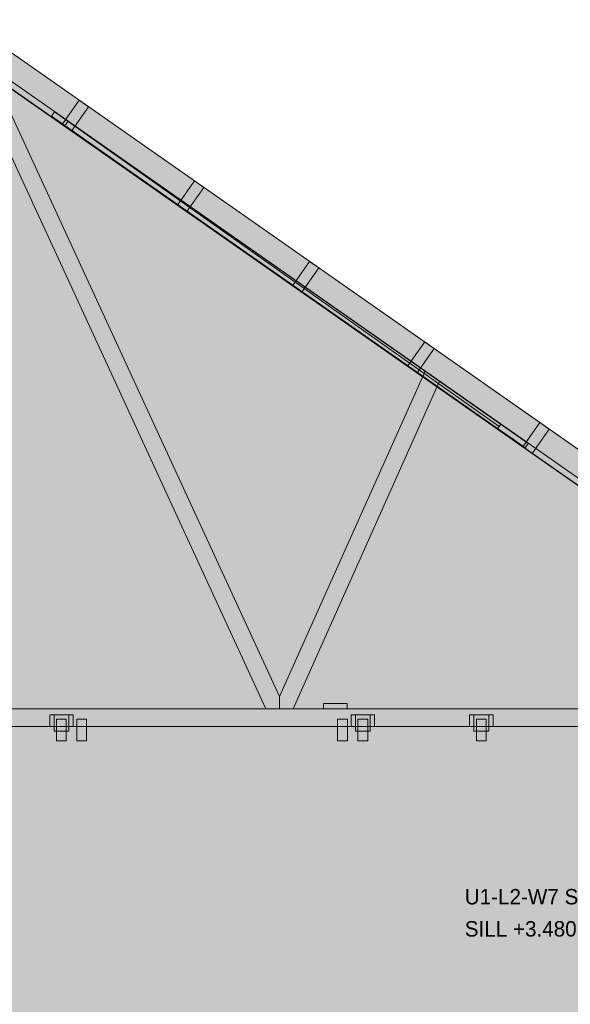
# Model space of a CAD drawing. Header units: millimetres. Extents: x -2519 to 11331, y -3814 to 9252.
# Tile 12 of 14: x 4225 to 6490, y 3931 to 7986. Entities that reach past the tile are written whole.
import ezdxf

# ---------------------------------------------------------------- set-up
doc = ezdxf.new("R2010")
doc.units = ezdxf.units.MM
for name, color, linetype in [('FILL-TIMBER', 7, 'Continuous'), ('FILL-WHITE', 7, 'Continuous'), ('LINE-CORE', 7, 'Continuous'), ('LINE-INK', 7, 'Continuous'), ('TEXT-INK', 7, 'Continuous')]:
    doc.layers.add(name, color=color, linetype=linetype)

msp = doc.modelspace()

# ---------------------------------------------------------------- hatches: boundary and pattern name
at = {"layer": 'FILL-TIMBER', "true_color": 0xedd6a8}
h = msp.add_hatch(color=41, dxfattribs=at)
h.dxf.hatch_style = 1
h.paths.add_polyline_path([(6254.7, 6258.3), (6191.3, 6302.7), (6197, 6310.8), (6204, 6320.7), (6267.3, 6276.4), (6317.3, 6241.3), (6310.2, 6231.1), (6304.7, 6223.3)])
h = msp.add_hatch(color=41, dxfattribs=at)
h.dxf.hatch_style = 1
h.paths.add_polyline_path([(5539.2, 5148.5), (5475.3, 5148.5), (5475.3, 5163), (5475.3, 5170.5), (5508.4, 5170.5), (5572.3, 5170.5), (5572.3, 5156), (5572.3, 5148.5)])
at = {"layer": 'FILL-WHITE', "true_color": 0xffffff}
h = msp.add_hatch(color=7, dxfattribs=at)
h.dxf.hatch_style = 1
h.paths.add_polyline_path([(3995.7, 7836.9), (3995.7, 7985.8), (8298.5, 4973), (8298.5, 4824.1), (3995.7, 7836.9)])
h = msp.add_hatch(color=7, dxfattribs=at)
h.dxf.hatch_style = 1
h.paths.add_polyline_path([(3995.7, 7836.9), (3995.7, 7985.8), (8298.5, 4973), (8298.5, 4824.1), (3995.7, 7836.9)])
h = msp.add_hatch(color=7, dxfattribs=at)
h.dxf.hatch_style = 1
h.paths.add_polyline_path([(3995.7, 7836.9), (3995.7, 7985.8), (8298.5, 4973), (8298.5, 4824.1), (3995.7, 7836.9)])
h = msp.add_hatch(color=7, dxfattribs=at)
h.dxf.hatch_style = 1
h.paths.add_polyline_path([(3995.7, 7836.9), (3995.7, 7985.8), (8298.5, 4973), (8298.5, 4824.1), (3995.7, 7836.9)])
h = msp.add_hatch(color=7, dxfattribs=at)
h.dxf.hatch_style = 1
h.paths.add_polyline_path([(3995.7, 7985.8), (7889.9, 5259.1), (8298.5, 4973), (8298.5, 4854.6), (7889.9, 5140.7), (7889.9, 5148), (7879.4, 5148), (3995.7, 7867.4), (3995.7, 7985.8)])
h = msp.add_hatch(color=7, dxfattribs=at)
h.dxf.hatch_style = 1
h.paths.add_polyline_path([(7889.9, 5259.1), (7889.9, 5259.1), (7889.9, 5259.1), (8298.5, 4973), (8298.5, 4973), (8298.5, 4854.6), (7889.9, 5140.7), (7889.9, 5148), (7879.4, 5148), (3995.7, 7867.4), (3995.7, 7985.8)])
h = msp.add_hatch(color=7, dxfattribs=at)
h.dxf.hatch_style = 1
h.paths.add_polyline_path([(3995.7, 7985.8), (7889.9, 5259.1), (8298.5, 4973), (8298.5, 4854.6), (7889.9, 5140.7), (7889.9, 5148), (7879.4, 5148), (3995.7, 7867.4), (3995.7, 7985.8)])
h = msp.add_hatch(color=7, dxfattribs=at)
h.dxf.hatch_style = 1
h.paths.add_polyline_path([(7889.9, 5259.1), (7889.9, 5259.1), (7889.9, 5259.1), (8298.5, 4973), (8298.5, 4973), (8298.5, 4854.6), (7889.9, 5140.7), (7889.9, 5148), (7879.4, 5148), (3995.7, 7867.4), (3995.7, 7985.8)])
h = msp.add_hatch(color=7, dxfattribs=at)
h.dxf.hatch_style = 1
h.paths.add_polyline_path([(3995.7, 7985.8), (7889.9, 5259.1), (8298.5, 4973), (8298.5, 4854.6), (7889.9, 5140.7), (7889.9, 5148), (7879.4, 5148), (3995.7, 7867.4), (3995.7, 7985.8)])
h = msp.add_hatch(color=7, dxfattribs=at)
h.dxf.hatch_style = 1
h.paths.add_polyline_path([(7889.9, 5259.1), (7889.9, 5259.1), (7889.9, 5259.1), (8298.5, 4973), (8298.5, 4973), (8298.5, 4854.6), (7889.9, 5140.7), (7889.9, 5148), (7879.4, 5148), (3995.7, 7867.4), (3995.7, 7985.8)])
h = msp.add_hatch(color=7, dxfattribs=at)
h.dxf.hatch_style = 1
h.paths.add_polyline_path([(3995.7, 7985.8), (7889.9, 5259.1), (8298.5, 4973), (8298.5, 4854.6), (7889.9, 5140.7), (7889.9, 5148), (7879.4, 5148), (3995.7, 7867.4), (3995.7, 7985.8)])
h = msp.add_hatch(color=7, dxfattribs=at)
h.dxf.hatch_style = 1
h.paths.add_polyline_path([(7889.9, 5259.1), (7889.9, 5259.1), (7889.9, 5259.1), (8298.5, 4973), (8298.5, 4973), (8298.5, 4854.6), (7889.9, 5140.7), (7889.9, 5148), (7879.4, 5148), (3995.7, 7867.4), (3995.7, 7985.8)])
h = msp.add_hatch(color=7, dxfattribs=at)
h.dxf.hatch_style = 1
h.paths.add_polyline_path([(3995.7, 7985.8), (7889.9, 5259.1), (8298.5, 4973), (8298.5, 4854.6), (7889.9, 5140.7), (7889.9, 5148), (7879.4, 5148), (3995.7, 7867.4), (3995.7, 7985.8)])
h = msp.add_hatch(color=7, dxfattribs=at)
h.dxf.hatch_style = 1
h.paths.add_polyline_path([(7889.9, 5259.1), (7889.9, 5259.1), (7889.9, 5259.1), (8298.5, 4973), (8298.5, 4973), (8298.5, 4854.6), (7889.9, 5140.7), (7889.9, 5148), (7879.4, 5148), (3995.7, 7867.4), (3995.7, 7985.8)])
h = msp.add_hatch(color=7, dxfattribs=at)
h.dxf.hatch_style = 1
h.paths.add_polyline_path([(3995.7, 7985.8), (7889.9, 5259.1), (8298.5, 4973), (8298.5, 4854.6), (7889.9, 5140.7), (7889.9, 5148), (7879.4, 5148), (3995.7, 7867.4), (3995.7, 7985.8)])
h = msp.add_hatch(color=7, dxfattribs=at)
h.dxf.hatch_style = 1
h.paths.add_polyline_path([(7889.9, 5259.1), (7889.9, 5259.1), (7889.9, 5259.1), (8298.5, 4973), (8298.5, 4973), (8298.5, 4854.6), (7889.9, 5140.7), (7889.9, 5148), (7879.4, 5148), (3995.7, 7867.4), (3995.7, 7985.8)])
h = msp.add_hatch(color=7, dxfattribs=at)
h.dxf.hatch_style = 1
h.paths.add_polyline_path([(3995.7, 7840.6), (3995.7, 7867.4), (4094.6, 7798.2), (5293.3, 5199), (5293.6, 5148), (5237.6, 5148), (3995.7, 7840.6)])
h = msp.add_hatch(color=7, dxfattribs=at)
h.dxf.hatch_style = 1
h.paths.add_polyline_path([(3995.7, 7867.4), (4094.6, 7798.2), (5293.3, 5199), (5293.6, 5148), (5237.6, 5148), (3995.7, 7840.6), (3995.7, 7867.4)])
h = msp.add_hatch(color=7, dxfattribs=at)
h.dxf.hatch_style = 1
h.paths.add_polyline_path([(3995.7, 7840.6), (3995.7, 7867.4), (4094.6, 7798.2), (5293.3, 5199), (5293.6, 5148), (5237.6, 5148), (3995.7, 7840.6)])
h = msp.add_hatch(color=7, dxfattribs=at)
h.dxf.hatch_style = 1
h.paths.add_polyline_path([(3995.7, 7867.4), (4094.6, 7798.2), (5293.3, 5199), (5293.6, 5148), (5237.6, 5148), (3995.7, 7840.6), (3995.7, 7867.4)])
h = msp.add_hatch(color=7, dxfattribs=at)
h.dxf.hatch_style = 1
h.paths.add_polyline_path([(3995.7, 7840.6), (3995.7, 7867.4), (4094.6, 7798.2), (5293.3, 5199), (5293.6, 5148), (5237.6, 5148), (3995.7, 7840.6)])
h = msp.add_hatch(color=7, dxfattribs=at)
h.dxf.hatch_style = 1
h.paths.add_polyline_path([(3995.7, 7867.4), (4094.6, 7798.2), (5293.3, 5199), (5293.6, 5148), (5237.6, 5148), (3995.7, 7840.6), (3995.7, 7867.4)])
h = msp.add_hatch(color=7, dxfattribs=at)
h.dxf.hatch_style = 1
h.paths.add_polyline_path([(3995.7, 7840.6), (3995.7, 7867.4), (4094.6, 7798.2), (5293.3, 5199), (5293.6, 5148), (5237.6, 5148), (3995.7, 7840.6)])
h = msp.add_hatch(color=7, dxfattribs=at)
h.dxf.hatch_style = 1
h.paths.add_polyline_path([(3995.7, 7867.4), (4094.6, 7798.2), (5293.3, 5199), (5293.6, 5148), (5237.6, 5148), (3995.7, 7840.6), (3995.7, 7867.4)])
h = msp.add_hatch(color=7, dxfattribs=at)
h.dxf.hatch_style = 1
h.paths.add_polyline_path([(3995.7, 7840.6), (3995.7, 7867.4), (4094.6, 7798.2), (5293.3, 5199), (5293.6, 5148), (5237.6, 5148), (3995.7, 7840.6)])
h = msp.add_hatch(color=7, dxfattribs=at)
h.dxf.hatch_style = 1
h.paths.add_polyline_path([(3995.7, 7867.4), (4094.6, 7798.2), (5293.3, 5199), (5293.6, 5148), (5237.6, 5148), (3995.7, 7840.6), (3995.7, 7867.4)])
h = msp.add_hatch(color=7, dxfattribs=at)
h.dxf.hatch_style = 1
h.paths.add_polyline_path([(3995.7, 7840.6), (3995.7, 7867.4), (4094.6, 7798.2), (5293.3, 5199), (5293.6, 5148), (5237.6, 5148), (3995.7, 7840.6)])
h = msp.add_hatch(color=7, dxfattribs=at)
h.dxf.hatch_style = 1
h.paths.add_polyline_path([(3995.7, 7867.4), (4094.6, 7798.2), (5293.3, 5199), (5293.6, 5148), (5237.6, 5148), (3995.7, 7840.6), (3995.7, 7867.4)])
h = msp.add_hatch(color=7, dxfattribs=at)
h.dxf.hatch_style = 1
h.paths.add_polyline_path([(355.9, 5288.2), (3903.7, 7772.4), (4087.8, 7772.4), (4203.3, 7691.6), (4203.5, 7691.4), (4203.8, 7691.6), (4204.9, 7690.4), (7635.6, 5288.2), (7635.6, 2743.2), (355.9, 2743.2)])
h = msp.add_hatch(color=7, dxfattribs=at)
h.dxf.hatch_style = 1
h.paths.add_polyline_path([(355.9, 5029.2), (365.8, 5029.2), (365.8, 5295.2), (3903.7, 7772.4), (4087.8, 7772.4), (4213.5, 7684.4), (4431.4, 7531.9), (4431.6, 7531.7), (4431.7, 7531.7), (4433, 7530.7), (4433, 7530.7), (4433, 7530.7), (7625.7, 5295.2), (7625.7, 5029.2), (7635.6, 5029.2), (7635.6, 2743.2), (355.9, 2743.2)])
h = msp.add_hatch(color=7, dxfattribs=at)
h.dxf.hatch_style = 1
h.paths.add_polyline_path([(4399.6, 7554.1), (4469.6, 7654.1), (4508.1, 7627.1), (4438.1, 7527.2)])
h = msp.add_hatch(color=7, dxfattribs=at)
h.dxf.hatch_style = 1
h.paths.add_polyline_path([(4399.6, 7554.1), (4469.6, 7654.1), (4508.1, 7627.1), (4438.1, 7527.2)])
h = msp.add_hatch(color=7, dxfattribs=at)
h.dxf.hatch_style = 1
h.paths.add_polyline_path([(4423.6, 7567.3), (4411, 7549.3), (4355.3, 7588.3), (4367.9, 7606.3)])
h = msp.add_hatch(color=7, dxfattribs=at)
h.dxf.hatch_style = 1
h.paths.add_polyline_path([(4355.3, 7588.3), (4367.9, 7606.3), (6197, 6310.8), (6191.3, 6302.7)])
h = msp.add_hatch(color=7, dxfattribs=at)
h.dxf.hatch_style = 1
h.paths.add_polyline_path([(6204, 6320.7), (6197, 6310.8), (4367.9, 7606.3)])
h = msp.add_hatch(color=7, dxfattribs=at)
h.dxf.hatch_style = 1
h.paths.add_polyline_path([(4423.6, 7567.3), (6317.3, 6241.3), (6310.4, 6231.4), (6304.7, 6223.3), (6304.7, 6223.3), (4411, 7549.3), (4423.6, 7567.3), (4423.3, 7567.6)])
h = msp.add_hatch(color=7, dxfattribs=at)
h.dxf.hatch_style = 1
h.paths.add_polyline_path([(4873.4, 7222.4), (4943.4, 7322.3), (4981.9, 7295.3), (4911.9, 7195.4)])
h = msp.add_hatch(color=7, dxfattribs=at)
h.dxf.hatch_style = 1
h.paths.add_polyline_path([(4873.4, 7222.4), (4943.4, 7322.3), (4981.9, 7295.3), (4911.9, 7195.4)])
h = msp.add_hatch(color=7, dxfattribs=at)
h.dxf.hatch_style = 1
h.paths.add_polyline_path([(5347.2, 6890.6), (5417.2, 6990.5), (5455.7, 6963.6), (5385.7, 6863.6)])
h = msp.add_hatch(color=7, dxfattribs=at)
h.dxf.hatch_style = 1
h.paths.add_polyline_path([(5347.2, 6890.6), (5417.2, 6990.5), (5455.7, 6963.6), (5385.7, 6863.6)])
h = msp.add_hatch(color=7, dxfattribs=at)
h.dxf.hatch_style = 1
h.paths.add_polyline_path([(5821, 6558.8), (5891, 6658.8), (5929.5, 6631.8), (5859.5, 6531.9)])
h = msp.add_hatch(color=7, dxfattribs=at)
h.dxf.hatch_style = 1
h.paths.add_polyline_path([(5821, 6558.8), (5891, 6658.8), (5929.5, 6631.8), (5859.5, 6531.9)])
h = msp.add_hatch(color=7, dxfattribs=at)
h.dxf.hatch_style = 1
h.paths.add_polyline_path([(5293.3, 5199), (5892.6, 6539.2), (5952.7, 6497.1), (5349.3, 5148), (5293.6, 5148)])
h = msp.add_hatch(color=7, dxfattribs=at)
h.dxf.hatch_style = 1
h.paths.add_polyline_path([(5293.3, 5199), (5892.6, 6539.2), (5952.7, 6497.1), (5349.3, 5148), (5293.6, 5148)])
h = msp.add_hatch(color=7, dxfattribs=at)
h.dxf.hatch_style = 1
h.paths.add_polyline_path([(5293.3, 5199), (5892.6, 6539.2), (5952.7, 6497.1), (5349.3, 5148), (5293.6, 5148)])
h = msp.add_hatch(color=7, dxfattribs=at)
h.dxf.hatch_style = 1
h.paths.add_polyline_path([(5293.3, 5199), (5892.6, 6539.2), (5952.7, 6497.1), (5349.3, 5148), (5293.6, 5148)])
h = msp.add_hatch(color=7, dxfattribs=at)
h.dxf.hatch_style = 1
h.paths.add_polyline_path([(5293.3, 5199), (5892.6, 6539.2), (5952.7, 6497.1), (5349.3, 5148), (5293.6, 5148)])
h = msp.add_hatch(color=7, dxfattribs=at)
h.dxf.hatch_style = 1
h.paths.add_polyline_path([(5293.3, 5199), (5892.6, 6539.2), (5952.7, 6497.1), (5349.3, 5148), (5293.6, 5148)])
h = msp.add_hatch(color=7, dxfattribs=at)
h.dxf.hatch_style = 1
h.paths.add_polyline_path([(5293.3, 5199), (5892.6, 6539.2), (5952.7, 6497.1), (5349.3, 5148), (5293.6, 5148)])
h = msp.add_hatch(color=7, dxfattribs=at)
h.dxf.hatch_style = 1
h.paths.add_polyline_path([(5293.3, 5199), (5892.6, 6539.2), (5952.7, 6497.1), (5349.3, 5148), (5293.6, 5148)])
h = msp.add_hatch(color=7, dxfattribs=at)
h.dxf.hatch_style = 1
h.paths.add_polyline_path([(5293.3, 5199), (5892.6, 6539.2), (5952.7, 6497.1), (5349.3, 5148), (5293.6, 5148)])
h = msp.add_hatch(color=7, dxfattribs=at)
h.dxf.hatch_style = 1
h.paths.add_polyline_path([(5293.3, 5199), (5892.6, 6539.2), (5952.7, 6497.1), (5349.3, 5148), (5293.6, 5148)])
h = msp.add_hatch(color=7, dxfattribs=at)
h.dxf.hatch_style = 1
h.paths.add_polyline_path([(5293.3, 5199), (5892.6, 6539.2), (5952.7, 6497.1), (5349.3, 5148), (5293.6, 5148)])
h = msp.add_hatch(color=7, dxfattribs=at)
h.dxf.hatch_style = 1
h.paths.add_polyline_path([(5293.3, 5199), (5892.6, 6539.2), (5952.7, 6497.1), (5349.3, 5148), (5293.6, 5148)])
h = msp.add_hatch(color=7, dxfattribs=at)
h.dxf.hatch_style = 1
h.paths.add_polyline_path([(6294.8, 6227.1), (6364.8, 6327), (6403.3, 6300), (6333.3, 6200.1)])
h = msp.add_hatch(color=7, dxfattribs=at)
h.dxf.hatch_style = 1
h.paths.add_polyline_path([(6294.8, 6227.1), (6364.8, 6327), (6403.3, 6300), (6333.3, 6200.1)])
h = msp.add_hatch(color=7, dxfattribs=at)
h.dxf.hatch_style = 1
h.paths.add_polyline_path([(5475.3, 5170.5), (5572.3, 5170.5), (5572.3, 5148.5), (5475.3, 5148.5)])
h = msp.add_hatch(color=7, dxfattribs=at)
h.dxf.hatch_style = 1
h.paths.add_polyline_path([(101.6, 5148), (7889.9, 5148), (7889.9, 5076), (101.6, 5076)])
h = msp.add_hatch(color=7, dxfattribs=at)
h.dxf.hatch_style = 1
h.paths.add_polyline_path([(101.6, 5148), (7889.9, 5148), (7889.9, 5076), (101.6, 5076)])
h = msp.add_hatch(color=7, dxfattribs=at)
h.dxf.hatch_style = 1
h.paths.add_polyline_path([(101.6, 5148), (7889.9, 5148), (7889.9, 5076), (101.6, 5076)])
h = msp.add_hatch(color=7, dxfattribs=at)
h.dxf.hatch_style = 1
h.paths.add_polyline_path([(101.6, 5148), (7889.9, 5148), (7889.9, 5076), (101.6, 5076)])
h = msp.add_hatch(color=7, dxfattribs=at)
h.dxf.hatch_style = 1
h.paths.add_polyline_path([(101.6, 5148), (7889.9, 5148), (7889.9, 5076), (101.6, 5076)])
h = msp.add_hatch(color=7, dxfattribs=at)
h.dxf.hatch_style = 1
h.paths.add_polyline_path([(101.6, 5148), (7889.9, 5148), (7889.9, 5076), (101.6, 5076)])
h = msp.add_hatch(color=7, dxfattribs=at)
h.dxf.hatch_style = 1
h.paths.add_polyline_path([(101.6, 5148), (7889.9, 5148), (7889.9, 5076), (101.6, 5076)])
h = msp.add_hatch(color=7, dxfattribs=at)
h.dxf.hatch_style = 1
h.paths.add_polyline_path([(101.6, 5148), (7889.9, 5148), (7889.9, 5076), (101.6, 5076)])
h = msp.add_hatch(color=7, dxfattribs=at)
h.dxf.hatch_style = 1
h.paths.add_polyline_path([(101.6, 5148), (7889.9, 5148), (7889.9, 5076), (101.6, 5076)])
h = msp.add_hatch(color=7, dxfattribs=at)
h.dxf.hatch_style = 1
h.paths.add_polyline_path([(101.6, 5148), (7889.9, 5148), (7889.9, 5076), (101.6, 5076)])
h = msp.add_hatch(color=7, dxfattribs=at)
h.dxf.hatch_style = 1
h.paths.add_polyline_path([(101.6, 5148), (7889.9, 5148), (7889.9, 5076), (101.6, 5076)])
h = msp.add_hatch(color=7, dxfattribs=at)
h.dxf.hatch_style = 1
h.paths.add_polyline_path([(101.6, 5148), (7889.9, 5148), (7889.9, 5076), (101.6, 5076)])
h = msp.add_hatch(color=7, dxfattribs=at)
h.dxf.hatch_style = 1
h.paths.add_polyline_path([(4348, 5123), (4366, 5123), (4445, 5123), (4445, 5076), (4427, 5076), (4427, 5056), (4366, 5056), (4366, 5076), (4348, 5076)])
h = msp.add_hatch(color=7, dxfattribs=at)
h.dxf.hatch_style = 1
h.paths.add_polyline_path([(4427, 5123), (4445, 5123), (4445, 5076), (4427, 5076), (4427, 5056), (4366, 5056), (4366, 5076), (4348, 5076), (4348, 5123)])
h = msp.add_hatch(color=7, dxfattribs=at)
h.dxf.hatch_style = 1
h.paths.add_polyline_path([(4366, 5123), (4427, 5123), (4427, 5056), (4366, 5056)])
h = msp.add_hatch(color=7, dxfattribs=at)
h.dxf.hatch_style = 1
h.paths.add_polyline_path([(4427, 5123), (4427, 5056), (4366, 5056), (4366, 5123)])
h = msp.add_hatch(color=7, dxfattribs=at)
h.dxf.hatch_style = 1
h.paths.add_polyline_path([(5588, 5123), (5606, 5123), (5685, 5123), (5685, 5076), (5667, 5076), (5667, 5056), (5606, 5056), (5606, 5076), (5588, 5076)])
h = msp.add_hatch(color=7, dxfattribs=at)
h.dxf.hatch_style = 1
h.paths.add_polyline_path([(5667, 5123), (5685, 5123), (5685, 5076), (5667, 5076), (5667, 5056), (5606, 5056), (5606, 5076), (5588, 5076), (5588, 5123)])
h = msp.add_hatch(color=7, dxfattribs=at)
h.dxf.hatch_style = 1
h.paths.add_polyline_path([(5606, 5123), (5667, 5123), (5667, 5056), (5606, 5056)])
h = msp.add_hatch(color=7, dxfattribs=at)
h.dxf.hatch_style = 1
h.paths.add_polyline_path([(5606, 5123), (5667, 5123), (5667, 5056), (5606, 5056)])
h = msp.add_hatch(color=7, dxfattribs=at)
h.dxf.hatch_style = 1
h.paths.add_polyline_path([(6075.6, 5123), (6093.6, 5123), (6172.6, 5123), (6172.6, 5076), (6154.6, 5076), (6154.6, 5056), (6093.6, 5056), (6093.6, 5076), (6075.6, 5076)])
h = msp.add_hatch(color=7, dxfattribs=at)
h.dxf.hatch_style = 1
h.paths.add_polyline_path([(6154.6, 5123), (6172.6, 5123), (6172.6, 5076), (6154.6, 5076), (6154.6, 5056), (6093.6, 5056), (6093.6, 5076), (6075.6, 5076), (6075.6, 5123)])
h = msp.add_hatch(color=7, dxfattribs=at)
h.dxf.hatch_style = 1
h.paths.add_polyline_path([(6093.6, 5123), (6154.6, 5123), (6154.6, 5056), (6093.6, 5056)])
h = msp.add_hatch(color=7, dxfattribs=at)
h.dxf.hatch_style = 1
h.paths.add_polyline_path([(6154.6, 5123), (6154.6, 5056), (6093.6, 5056), (6093.6, 5123)])
h = msp.add_hatch(color=7, dxfattribs=at)
h.dxf.hatch_style = 1
h.paths.add_polyline_path([(4376.5, 5106), (4416.5, 5106), (4416.5, 5016), (4376.5, 5016)])
h = msp.add_hatch(color=7, dxfattribs=at)
h.dxf.hatch_style = 1
h.paths.add_polyline_path([(4416.5, 5106), (4416.5, 5016), (4376.5, 5016), (4376.5, 5106)])
h = msp.add_hatch(color=7, dxfattribs=at)
h.dxf.hatch_style = 1
h.paths.add_polyline_path([(4460, 5106), (4500, 5106), (4500, 5016), (4460, 5016)])
h = msp.add_hatch(color=7, dxfattribs=at)
h.dxf.hatch_style = 1
h.paths.add_polyline_path([(4500, 5106), (4500, 5016), (4460, 5016), (4460, 5106)])
h = msp.add_hatch(color=7, dxfattribs=at)
h.dxf.hatch_style = 1
h.paths.add_polyline_path([(5533, 5106), (5573, 5106), (5573, 5016), (5533, 5016)])
h = msp.add_hatch(color=7, dxfattribs=at)
h.dxf.hatch_style = 1
h.paths.add_polyline_path([(5573, 5106), (5573, 5016), (5533, 5016), (5533, 5106)])
h = msp.add_hatch(color=7, dxfattribs=at)
h.dxf.hatch_style = 1
h.paths.add_polyline_path([(5533, 5106), (5573, 5106), (5573, 5016), (5533, 5016)])
h = msp.add_hatch(color=7, dxfattribs=at)
h.dxf.hatch_style = 1
h.paths.add_polyline_path([(5573, 5106), (5573, 5016), (5533, 5016), (5533, 5106)])
h = msp.add_hatch(color=7, dxfattribs=at)
h.dxf.hatch_style = 1
h.paths.add_polyline_path([(5533, 5106), (5573, 5106), (5573, 5016), (5533, 5016)])
h = msp.add_hatch(color=7, dxfattribs=at)
h.dxf.hatch_style = 1
h.paths.add_polyline_path([(5573, 5106), (5573, 5016), (5533, 5016), (5533, 5106)])
h = msp.add_hatch(color=7, dxfattribs=at)
h.dxf.hatch_style = 1
h.paths.add_polyline_path([(5533, 5106), (5573, 5106), (5573, 5016), (5533, 5016)])
h = msp.add_hatch(color=7, dxfattribs=at)
h.dxf.hatch_style = 1
h.paths.add_polyline_path([(5573, 5106), (5573, 5016), (5533, 5016), (5533, 5106)])
h = msp.add_hatch(color=7, dxfattribs=at)
h.dxf.hatch_style = 1
h.paths.add_polyline_path([(5616.5, 5106), (5656.5, 5106), (5656.5, 5016), (5616.5, 5016)])
h = msp.add_hatch(color=7, dxfattribs=at)
h.dxf.hatch_style = 1
h.paths.add_polyline_path([(5656.5, 5106), (5656.5, 5016), (5616.5, 5016), (5616.5, 5106)])
h = msp.add_hatch(color=7, dxfattribs=at)
h.dxf.hatch_style = 1
h.paths.add_polyline_path([(6104.1, 5106), (6144.1, 5106), (6144.1, 5016), (6104.1, 5016)])
h = msp.add_hatch(color=7, dxfattribs=at)
h.dxf.hatch_style = 1
h.paths.add_polyline_path([(6144.1, 5106), (6144.1, 5016), (6104.1, 5016), (6104.1, 5106)])

# ---------------------------------------------------------------- linework, layer by layer
at = {"layer": 'LINE-CORE', "lineweight": 5}
for points in [[(3995.7, 7836.9), (3995.7, 7985.8), (8298.5, 4973), (8298.5, 4973), (8298.5, 4973), (8298.5, 4973), (8298.5, 4824.1), (3995.7, 7836.9), (3995.7, 7836.9), (3995.7, 7836.9)], [(3995.7, 7836.9), (3995.7, 7985.8), (8298.5, 4973), (8298.5, 4973), (8298.5, 4973), (8298.5, 4973), (8298.5, 4824.1), (3995.7, 7836.9), (3995.7, 7836.9), (3995.7, 7836.9)], [(3995.7, 7836.9), (3995.7, 7985.8), (8298.5, 4973), (8298.5, 4973), (8298.5, 4973), (8298.5, 4973), (8298.5, 4824.1), (3995.7, 7836.9), (3995.7, 7836.9), (3995.7, 7836.9)], [(3995.7, 7836.9), (3995.7, 7985.8), (8298.5, 4973), (8298.5, 4973), (8298.5, 4973), (8298.5, 4973), (8298.5, 4824.1), (3995.7, 7836.9), (3995.7, 7836.9), (3995.7, 7836.9)], [(3995.7, 7985.8), (7889.9, 5259.1), (7889.9, 5259.1), (8298.5, 4973), (8298.5, 4973), (8298.5, 4973), (8298.5, 4854.6), (7889.9, 5140.7), (7889.9, 5140.7), (7889.9, 5140.7), (7889.9, 5148), (7879.4, 5148), (7879.4, 5148), (3995.7, 7867.4), (3995.7, 7985.8), (3995.7, 7985.8)], [(7889.9, 5259.1), (7889.9, 5259.1), (7889.9, 5259.1), (8298.5, 4973), (8298.5, 4973), (8298.5, 4854.6), (7889.9, 5140.7), (7889.9, 5148), (7879.4, 5148), (3995.7, 7867.4), (3995.7, 7985.8)], [(3995.7, 7985.8), (7889.9, 5259.1), (7889.9, 5259.1), (8298.5, 4973), (8298.5, 4973), (8298.5, 4973), (8298.5, 4854.6), (7889.9, 5140.7), (7889.9, 5140.7), (7889.9, 5140.7), (7889.9, 5148), (7879.4, 5148), (7879.4, 5148), (3995.7, 7867.4), (3995.7, 7985.8), (3995.7, 7985.8)], [(7889.9, 5259.1), (7889.9, 5259.1), (7889.9, 5259.1), (8298.5, 4973), (8298.5, 4973), (8298.5, 4854.6), (7889.9, 5140.7), (7889.9, 5148), (7879.4, 5148), (3995.7, 7867.4), (3995.7, 7985.8)], [(3995.7, 7985.8), (7889.9, 5259.1), (7889.9, 5259.1), (8298.5, 4973), (8298.5, 4973), (8298.5, 4973), (8298.5, 4854.6), (7889.9, 5140.7), (7889.9, 5140.7), (7889.9, 5140.7), (7889.9, 5148), (7879.4, 5148), (7879.4, 5148), (3995.7, 7867.4), (3995.7, 7985.8), (3995.7, 7985.8)], [(7889.9, 5259.1), (7889.9, 5259.1), (7889.9, 5259.1), (8298.5, 4973), (8298.5, 4973), (8298.5, 4854.6), (7889.9, 5140.7), (7889.9, 5148), (7879.4, 5148), (3995.7, 7867.4), (3995.7, 7985.8)], [(3995.7, 7985.8), (7889.9, 5259.1), (7889.9, 5259.1), (8298.5, 4973), (8298.5, 4973), (8298.5, 4973), (8298.5, 4854.6), (7889.9, 5140.7), (7889.9, 5140.7), (7889.9, 5140.7), (7889.9, 5148), (7879.4, 5148), (7879.4, 5148), (3995.7, 7867.4), (3995.7, 7985.8), (3995.7, 7985.8)], [(7889.9, 5259.1), (7889.9, 5259.1), (7889.9, 5259.1), (8298.5, 4973), (8298.5, 4973), (8298.5, 4854.6), (7889.9, 5140.7), (7889.9, 5148), (7879.4, 5148), (3995.7, 7867.4), (3995.7, 7985.8)], [(3995.7, 7985.8), (7889.9, 5259.1), (7889.9, 5259.1), (8298.5, 4973), (8298.5, 4973), (8298.5, 4973), (8298.5, 4854.6), (7889.9, 5140.7), (7889.9, 5140.7), (7889.9, 5140.7), (7889.9, 5148), (7879.4, 5148), (7879.4, 5148), (3995.7, 7867.4), (3995.7, 7985.8), (3995.7, 7985.8)], [(7889.9, 5259.1), (7889.9, 5259.1), (7889.9, 5259.1), (8298.5, 4973), (8298.5, 4973), (8298.5, 4854.6), (7889.9, 5140.7), (7889.9, 5148), (7879.4, 5148), (3995.7, 7867.4), (3995.7, 7985.8)], [(3995.7, 7985.8), (7889.9, 5259.1), (7889.9, 5259.1), (8298.5, 4973), (8298.5, 4973), (8298.5, 4973), (8298.5, 4854.6), (7889.9, 5140.7), (7889.9, 5140.7), (7889.9, 5140.7), (7889.9, 5148), (7879.4, 5148), (7879.4, 5148), (3995.7, 7867.4), (3995.7, 7985.8), (3995.7, 7985.8)], [(7889.9, 5259.1), (7889.9, 5259.1), (7889.9, 5259.1), (8298.5, 4973), (8298.5, 4973), (8298.5, 4854.6), (7889.9, 5140.7), (7889.9, 5148), (7879.4, 5148), (3995.7, 7867.4), (3995.7, 7985.8)], [(3995.7, 7840.6), (3995.7, 7867.4), (4094.6, 7798.2), (4094.6, 7798.2), (4094.6, 7798.2), (4094.6, 7798.2), (4094.6, 7798.2), (4094.6, 7798.2), (5293.3, 5199), (5293.3, 5199), (5293.6, 5148), (5237.6, 5148), (3995.7, 7840.6), (3995.7, 7840.6), (3995.7, 7840.6)], [(3995.7, 7867.4), (3995.7, 7867.4), (4094.6, 7798.2), (4094.6, 7798.2), (4094.6, 7798.2), (4094.6, 7798.2), (5293.3, 5199), (5293.3, 5199), (5293.6, 5148), (5237.6, 5148), (3995.7, 7840.6), (3995.7, 7867.4), (3995.7, 7867.4)], [(3995.7, 7840.6), (3995.7, 7867.4), (4094.6, 7798.2), (4094.6, 7798.2), (4094.6, 7798.2), (4094.6, 7798.2), (4094.6, 7798.2), (4094.6, 7798.2), (5293.3, 5199), (5293.3, 5199), (5293.6, 5148), (5237.6, 5148), (3995.7, 7840.6), (3995.7, 7840.6), (3995.7, 7840.6)], [(3995.7, 7867.4), (3995.7, 7867.4), (4094.6, 7798.2), (4094.6, 7798.2), (4094.6, 7798.2), (4094.6, 7798.2), (5293.3, 5199), (5293.3, 5199), (5293.6, 5148), (5237.6, 5148), (3995.7, 7840.6), (3995.7, 7867.4), (3995.7, 7867.4)], [(3995.7, 7840.6), (3995.7, 7867.4), (4094.6, 7798.2), (4094.6, 7798.2), (4094.6, 7798.2), (4094.6, 7798.2), (4094.6, 7798.2), (4094.6, 7798.2), (5293.3, 5199), (5293.3, 5199), (5293.6, 5148), (5237.6, 5148), (3995.7, 7840.6), (3995.7, 7840.6), (3995.7, 7840.6)], [(3995.7, 7867.4), (3995.7, 7867.4), (4094.6, 7798.2), (4094.6, 7798.2), (4094.6, 7798.2), (4094.6, 7798.2), (5293.3, 5199), (5293.3, 5199), (5293.6, 5148), (5237.6, 5148), (3995.7, 7840.6), (3995.7, 7867.4), (3995.7, 7867.4)], [(3995.7, 7840.6), (3995.7, 7867.4), (4094.6, 7798.2), (4094.6, 7798.2), (4094.6, 7798.2), (4094.6, 7798.2), (4094.6, 7798.2), (4094.6, 7798.2), (5293.3, 5199), (5293.3, 5199), (5293.6, 5148), (5237.6, 5148), (3995.7, 7840.6), (3995.7, 7840.6), (3995.7, 7840.6)], [(3995.7, 7867.4), (3995.7, 7867.4), (4094.6, 7798.2), (4094.6, 7798.2), (4094.6, 7798.2), (4094.6, 7798.2), (5293.3, 5199), (5293.3, 5199), (5293.6, 5148), (5237.6, 5148), (3995.7, 7840.6), (3995.7, 7867.4), (3995.7, 7867.4)], [(3995.7, 7840.6), (3995.7, 7867.4), (4094.6, 7798.2), (4094.6, 7798.2), (4094.6, 7798.2), (4094.6, 7798.2), (4094.6, 7798.2), (4094.6, 7798.2), (5293.3, 5199), (5293.3, 5199), (5293.6, 5148), (5237.6, 5148), (3995.7, 7840.6), (3995.7, 7840.6), (3995.7, 7840.6)], [(3995.7, 7867.4), (3995.7, 7867.4), (4094.6, 7798.2), (4094.6, 7798.2), (4094.6, 7798.2), (4094.6, 7798.2), (5293.3, 5199), (5293.3, 5199), (5293.6, 5148), (5237.6, 5148), (3995.7, 7840.6), (3995.7, 7867.4), (3995.7, 7867.4)], [(3995.7, 7840.6), (3995.7, 7867.4), (4094.6, 7798.2), (4094.6, 7798.2), (4094.6, 7798.2), (4094.6, 7798.2), (4094.6, 7798.2), (4094.6, 7798.2), (5293.3, 5199), (5293.3, 5199), (5293.6, 5148), (5237.6, 5148), (3995.7, 7840.6), (3995.7, 7840.6), (3995.7, 7840.6)], [(3995.7, 7867.4), (3995.7, 7867.4), (4094.6, 7798.2), (4094.6, 7798.2), (4094.6, 7798.2), (4094.6, 7798.2), (5293.3, 5199), (5293.3, 5199), (5293.6, 5148), (5237.6, 5148), (3995.7, 7840.6), (3995.7, 7867.4), (3995.7, 7867.4)], [(355.9, 5288.2), (3903.7, 7772.4), (4087.8, 7772.4), (4203.3, 7691.6), (4203.5, 7691.4), (4203.8, 7691.6), (4204.9, 7690.4), (7635.6, 5288.2), (7635.6, 2743.2), (355.9, 2743.2)], [(355.9, 5029.2), (365.8, 5029.2), (365.8, 5295.2), (3903.7, 7772.4), (4087.8, 7772.4), (4213.5, 7684.4), (4431.4, 7531.9), (4431.6, 7531.7), (4431.7, 7531.7), (4433, 7530.7), (4433, 7530.7), (4433, 7530.7), (7625.7, 5295.2), (7625.7, 5029.2), (7635.6, 5029.2), (7635.6, 2743.2), (355.9, 2743.2)], [(4399.6, 7554.1), (4469.6, 7654.1), (4508.1, 7627.1), (4438.1, 7527.2)], [(4399.6, 7554.1), (4469.6, 7654.1), (4508.1, 7627.1), (4438.1, 7527.2)], [(4423.6, 7567.3), (4411, 7549.3), (4355.3, 7588.3), (4367.9, 7606.3)], [(4355.3, 7588.3), (4367.9, 7606.3), (6197, 6310.8), (6197, 6310.8), (6197, 6310.8), (6191.3, 6302.7), (4355.3, 7588.3)], [(6204, 6320.7), (6197, 6310.8), (4367.9, 7606.3)], [(4423.6, 7567.3), (6317.3, 6241.3), (6310.4, 6231.4), (6304.7, 6223.3), (6304.7, 6223.3), (4411, 7549.3), (4423.6, 7567.3), (4423.3, 7567.6)], [(4873.4, 7222.4), (4943.4, 7322.3), (4943.4, 7322.3), (4943.4, 7322.3), (4981.9, 7295.3), (4911.9, 7195.4), (4911.9, 7195.4), (4911.9, 7195.4)], [(4873.4, 7222.4), (4943.4, 7322.3), (4943.4, 7322.3), (4943.4, 7322.3), (4981.9, 7295.3), (4911.9, 7195.4), (4911.9, 7195.4), (4911.9, 7195.4)], [(5347.2, 6890.6), (5417.2, 6990.5), (5417.2, 6990.5), (5417.2, 6990.5), (5455.7, 6963.6), (5385.7, 6863.6), (5385.7, 6863.6), (5385.7, 6863.6)], [(5347.2, 6890.6), (5417.2, 6990.5), (5417.2, 6990.5), (5417.2, 6990.5), (5455.7, 6963.6), (5385.7, 6863.6), (5385.7, 6863.6), (5385.7, 6863.6)], [(5821, 6558.8), (5891, 6658.8), (5929.5, 6631.8), (5859.5, 6531.9)], [(5821, 6558.8), (5891, 6658.8), (5929.5, 6631.8), (5859.5, 6531.9)], [(5293.3, 5199), (5892.6, 6539.2), (5952.7, 6497.1), (5349.3, 5148), (5293.6, 5148)], [(5293.3, 5199), (5892.6, 6539.2), (5952.7, 6497.1), (5349.3, 5148), (5293.6, 5148)], [(5293.3, 5199), (5892.6, 6539.2), (5952.7, 6497.1), (5349.3, 5148), (5293.6, 5148)], [(5293.3, 5199), (5892.6, 6539.2), (5952.7, 6497.1), (5349.3, 5148), (5293.6, 5148)], [(5293.3, 5199), (5892.6, 6539.2), (5952.7, 6497.1), (5349.3, 5148), (5293.6, 5148)], [(5293.3, 5199), (5892.6, 6539.2), (5952.7, 6497.1), (5349.3, 5148), (5293.6, 5148)], [(5293.3, 5199), (5892.6, 6539.2), (5952.7, 6497.1), (5349.3, 5148), (5293.6, 5148)], [(5293.3, 5199), (5892.6, 6539.2), (5952.7, 6497.1), (5349.3, 5148), (5293.6, 5148)], [(5293.3, 5199), (5892.6, 6539.2), (5952.7, 6497.1), (5349.3, 5148), (5293.6, 5148)], [(5293.3, 5199), (5892.6, 6539.2), (5952.7, 6497.1), (5349.3, 5148), (5293.6, 5148)], [(5293.3, 5199), (5892.6, 6539.2), (5952.7, 6497.1), (5349.3, 5148), (5293.6, 5148)], [(5293.3, 5199), (5892.6, 6539.2), (5952.7, 6497.1), (5349.3, 5148), (5293.6, 5148)], [(6294.8, 6227.1), (6364.8, 6327), (6403.3, 6300), (6333.3, 6200.1)], [(6294.8, 6227.1), (6364.8, 6327), (6403.3, 6300), (6333.3, 6200.1)], [(5475.3, 5170.5), (5572.3, 5170.5), (5572.3, 5170.5), (5572.3, 5148.5), (5475.3, 5148.5), (5475.3, 5148.5)], [(101.6, 5148), (7889.9, 5148), (7889.9, 5076), (101.6, 5076)], [(101.6, 5148), (7889.9, 5148), (7889.9, 5148), (7889.9, 5076), (101.6, 5076), (101.6, 5076)], [(101.6, 5148), (7889.9, 5148), (7889.9, 5076), (101.6, 5076)], [(101.6, 5148), (7889.9, 5148), (7889.9, 5148), (7889.9, 5076), (101.6, 5076), (101.6, 5076)], [(101.6, 5148), (7889.9, 5148), (7889.9, 5076), (101.6, 5076)], [(101.6, 5148), (7889.9, 5148), (7889.9, 5148), (7889.9, 5076), (101.6, 5076), (101.6, 5076)], [(101.6, 5148), (7889.9, 5148), (7889.9, 5076), (101.6, 5076)], [(101.6, 5148), (7889.9, 5148), (7889.9, 5148), (7889.9, 5076), (101.6, 5076), (101.6, 5076)], [(101.6, 5148), (7889.9, 5148), (7889.9, 5076), (101.6, 5076)], [(101.6, 5148), (7889.9, 5148), (7889.9, 5148), (7889.9, 5076), (101.6, 5076), (101.6, 5076)], [(101.6, 5148), (7889.9, 5148), (7889.9, 5076), (101.6, 5076)], [(101.6, 5148), (7889.9, 5148), (7889.9, 5148), (7889.9, 5076), (101.6, 5076), (101.6, 5076)], [(4348, 5123), (4366, 5123), (4445, 5123), (4445, 5076), (4427, 5076), (4427, 5056), (4366, 5056), (4366, 5076), (4348, 5076)], [(4427, 5123), (4445, 5123), (4445, 5076), (4427, 5076), (4427, 5056), (4366, 5056), (4366, 5076), (4348, 5076), (4348, 5123)], [(4366, 5123), (4427, 5123), (4427, 5056), (4366, 5056)], [(4427, 5123), (4427, 5056), (4366, 5056), (4366, 5123)], [(5588, 5123), (5606, 5123), (5685, 5123), (5685, 5076), (5667, 5076), (5667, 5056), (5606, 5056), (5606, 5076), (5588, 5076)], [(5667, 5123), (5685, 5123), (5685, 5076), (5667, 5076), (5667, 5056), (5606, 5056), (5606, 5076), (5588, 5076), (5588, 5123)], [(5606, 5123), (5667, 5123), (5667, 5056), (5606, 5056)], [(5606, 5123), (5667, 5123), (5667, 5056), (5606, 5056)], [(6075.6, 5123), (6093.6, 5123), (6172.6, 5123), (6172.6, 5076), (6154.6, 5076), (6154.6, 5056), (6093.6, 5056), (6093.6, 5076), (6075.6, 5076)], [(6154.6, 5123), (6172.6, 5123), (6172.6, 5076), (6154.6, 5076), (6154.6, 5056), (6093.6, 5056), (6093.6, 5076), (6075.6, 5076), (6075.6, 5123)], [(6093.6, 5123), (6154.6, 5123), (6154.6, 5056), (6093.6, 5056)], [(6154.6, 5123), (6154.6, 5056), (6093.6, 5056), (6093.6, 5123)], [(4376.5, 5106), (4416.5, 5106), (4416.5, 5016), (4376.5, 5016)], [(4416.5, 5106), (4416.5, 5016), (4376.5, 5016), (4376.5, 5106)], [(4460, 5106), (4500, 5106), (4500, 5016), (4460, 5016)], [(4500, 5106), (4500, 5016), (4460, 5016), (4460, 5106)], [(5533, 5106), (5573, 5106), (5573, 5016), (5533, 5016)], [(5573, 5106), (5573, 5016), (5533, 5016), (5533, 5106)], [(5533, 5106), (5573, 5106), (5573, 5016), (5533, 5016)], [(5573, 5106), (5573, 5016), (5533, 5016), (5533, 5106)], [(5533, 5106), (5573, 5106), (5573, 5016), (5533, 5016)], [(5573, 5106), (5573, 5016), (5533, 5016), (5533, 5106)], [(5533, 5106), (5573, 5106), (5573, 5016), (5533, 5016)], [(5573, 5106), (5573, 5016), (5533, 5016), (5533, 5106)], [(5616.5, 5106), (5656.5, 5106), (5656.5, 5016), (5616.5, 5016)], [(5656.5, 5106), (5656.5, 5016), (5616.5, 5016), (5616.5, 5106)], [(6104.1, 5106), (6144.1, 5106), (6144.1, 5016), (6104.1, 5016)], [(6144.1, 5106), (6144.1, 5016), (6104.1, 5016), (6104.1, 5106)]]:
    msp.add_lwpolyline(points, close=True, dxfattribs=at)
at = {"layer": 'LINE-INK', "lineweight": 5}
for points in [[(6254.7, 6258.3), (6191.3, 6302.7), (6197, 6310.8), (6204, 6320.7), (6267.3, 6276.4), (6317.3, 6241.3), (6310.2, 6231.1), (6304.7, 6223.3)], [(5539.2, 5148.5), (5475.3, 5148.5), (5475.3, 5163), (5475.3, 5170.5), (5508.4, 5170.5), (5572.3, 5170.5), (5572.3, 5156), (5572.3, 5148.5)]]:
    msp.add_lwpolyline(points, close=True, dxfattribs=at)

# ---------------------------------------------------------------- texts
at = {"layer": 'TEXT-INK'}
for s, p in [('U1-L2-W7 S.O. 1320 x 1244', (6056, 4342.8)), ('SILL +3.480 / HEAD +4.724', (6056, 4210.5))]:
    msp.add_text(s, height=63.5, dxfattribs=at).set_placement(p)

doc.saveas('drawing.dxf')
